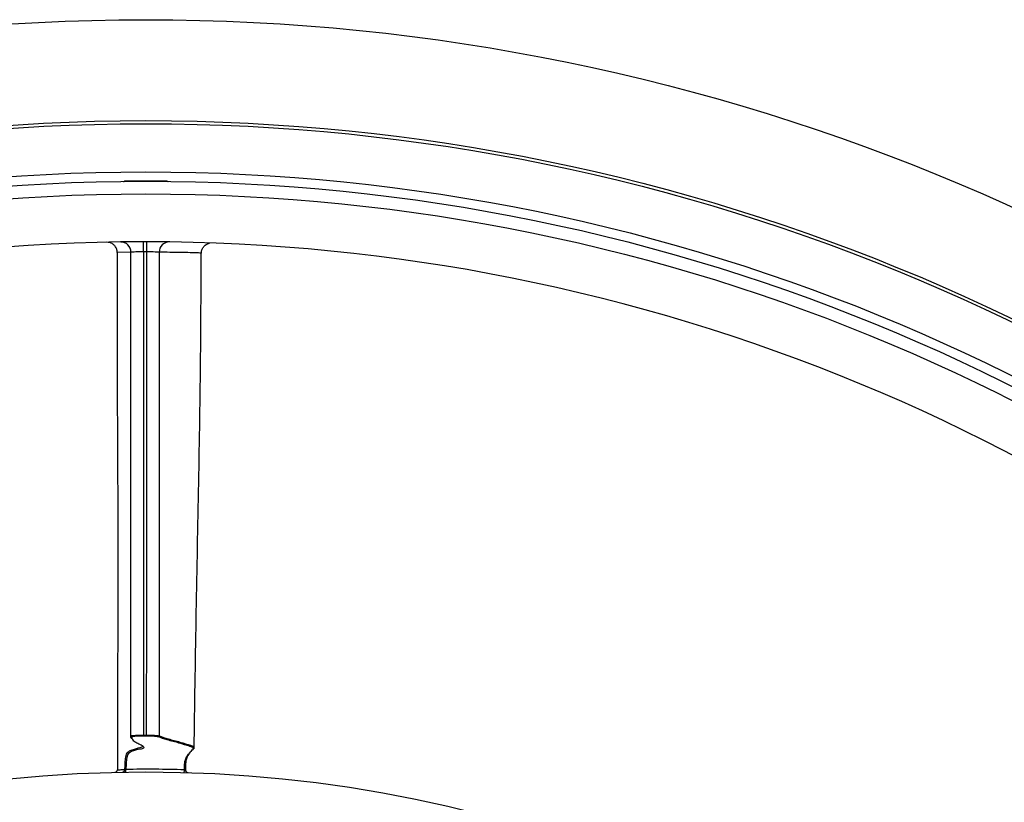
# Model space of a CAD drawing. Header units: millimetres. Extents: x 2138 to 3794, y 2155 to 3811.
# Tile 11 of 12: x 2916 to 3306, y 3501 to 3811. Entities that reach past the tile are written whole.
import ezdxf

# ---------------------------------------------------------------- set-up
doc = ezdxf.new("R2010")
doc.units = ezdxf.units.MM
doc.header["$LTSCALE"] = 2

msp = doc.modelspace()

# ---------------------------------------------------------------- linework, layer by layer
at = {"color": 7, "linetype": 'Continuous', "lineweight": 25}
for p, q in [((2965.58, 3746.79), (2957.58, 3746.79)), ((2973.58, 3746.79), (2965.58, 3746.79)), ((2987.52, 3718.34), (2987.48, 3718.34)), ((2987.51, 3718.34), (2987.52, 3718.34)), ((2964.58, 3527.36), (2965.86, 3527.36))]:
    msp.add_line(p, q, dxfattribs=at)
at = {"color": 8, "linetype": 'Continuous', "lineweight": 25}
msp.add_line((2959.66, 3718.72), (2954.24, 3718.6), dxfattribs=at)
at = {"color": 7, "linetype": 'Continuous', "lineweight": 25, "flags": 128}
for points in [[(2964.67, 3718.79), (2964.67, 3719.57), (2964.66, 3720.32), (2964.66, 3721.01), (2964.66, 3721.62), (2964.66, 3722.11), (2964.66, 3722.48), (2964.66, 3722.71), (2964.66, 3722.79)], [(2965.93, 3718.79), (2965.93, 3719.57), (2965.93, 3720.32), (2965.93, 3721.01), (2965.93, 3721.62), (2965.93, 3722.12), (2965.93, 3722.49), (2965.93, 3722.71), (2965.93, 3722.79)], [(2964.58, 3526.96), (2964.58, 3526.97), (2964.58, 3527), (2964.58, 3527.04), (2964.58, 3527.09), (2964.58, 3527.15), (2964.58, 3527.21), (2964.58, 3527.28), (2964.58, 3527.36)], [(2965.86, 3526.96), (2965.06, 3526.96), (2964.58, 3526.96)], [(2965.86, 3526.96), (2965.86, 3526.97), (2965.86, 3527), (2965.86, 3527.04), (2965.86, 3527.09), (2965.86, 3527.15), (2965.86, 3527.21), (2965.86, 3527.28), (2965.86, 3527.36)]]:
    msp.add_lwpolyline(points, dxfattribs=at)
at = {"color": 7, "linetype": 'Continuous', "lineweight": 25}
for radius in [828, 788, 786.78, 767.7, 764, 759, 530]:
    msp.add_circle((2965.58, 2982.79), radius, dxfattribs=at)
for centre, radius, start, end in [((2956.67, 3750.74), 4, 270.6646, 276.5148), ((2957.58, 3742.79), 4, 90, 96.5148), ((2973.58, 3742.79), 4, 83.4852, 90), ((2974.49, 3750.74), 4, 263.4852, 269.3354), ((2965.58, 2982.79), 740, 90.07108, 134.97251), ((2955.67, 3718.72), 4, 359.9599, 90.7641), ((2965.58, 2982.79), 740, 89.97251, 90.07108), ((2965.58, 2982.79), 740, 45.07108, 89.97251), ((2974.82, 3718.76), 3.97, 89.7867, 180.832), ((2965.58, 2982.79), 736, 89.97251, 90.07108), ((2959.98, 3527.05), 0.399, 179.9759, 270.0343), ((2970.39, 3527.09), 0.402, 270.988, 359.5184), ((2956.27, 3513.7), 0.989, 271.6286, 0.6055), ((2931.05, 3513.18), 26.62, 359.0266, 1.5691), ((2888.21, 3516.08), 92.67, 357.8269, 358.5593), ((2982.24, 3513.53), 0.998, 177.1528, 268.0877)]:
    msp.add_arc(centre, radius, start, end, dxfattribs=at)
for points, knots in [([(2954.24, 3718.6), (2954.2, 3719.03), (2954.12, 3719.9), (2953.46, 3721.06), (2952.48, 3721.97), (2951.25, 3722.54), (2950.37, 3722.6), (2949.94, 3722.62)], [0, 0, 0, 0, 0.197471, 0.394817, 0.596009, 0.806533, 1, 1, 1, 1]), ([(2987.67, 3718.35), (2987.65, 3718.52), (2987.59, 3719.16), (2987.98, 3720.14), (2988.64, 3721.09), (2989.38, 3721.7), (2990.08, 3722.07), (2990.53, 3722.19), (2990.74, 3722.25)], [0, 0, 0, 0, 0.094398, 0.354799, 0.562528, 0.737262, 0.883973, 1, 1, 1, 1]), ([(2954.24, 3718.6), (2954.16, 3710.06), (2954.15, 3701.52), (2954.16, 3684.44), (2954.18, 3675.9), (2954.24, 3658.82), (2954.28, 3650.28), (2954.37, 3633.2), (2954.41, 3624.66), (2954.48, 3599.04), (2954.46, 3581.97), (2954.37, 3547.81), (2954.3, 3530.73), (2954.29, 3513.65)], [0, 0, 0, 0, 0.125, 0.125, 0.25, 0.25, 0.375, 0.375, 0.5, 0.5, 0.75, 0.75, 1, 1, 1, 1]), ([(2959.58, 3527.05), (2959.59, 3534.08), (2959.61, 3558.92), (2959.62, 3592.65), (2959.59, 3638.43), (2959.62, 3677.48), (2959.66, 3707.64), (2959.67, 3718.72)], [0, 0, 0, 0, 0.110113, 0.388695, 0.527998, 0.826571, 1, 1, 1, 1]), ([(2964.67, 3718.79), (2964.1, 3718.79), (2962.98, 3718.78), (2961.48, 3718.76), (2960.35, 3718.74), (2959.74, 3718.72), (2959.69, 3718.72), (2959.67, 3718.72)], [0, 0, 0, 0, 0.211682, 0.42337, 0.635071, 0.846771, 1, 1, 1, 1]), ([(2964.67, 3718.79), (2964.66, 3702.84), (2964.63, 3686.88), (2964.6, 3654.98), (2964.6, 3639.03), (2964.61, 3607.12), (2964.62, 3591.17), (2964.61, 3559.26), (2964.6, 3543.31), (2964.58, 3527.36)], [0, 0, 0, 0, 0.25, 0.25, 0.5, 0.5, 0.75, 0.75, 1, 1, 1, 1]), ([(2965.86, 3527.36), (2965.87, 3533.79), (2965.9, 3558.35), (2965.93, 3591.98), (2965.93, 3642.5), (2966.07, 3681.74), (2965.96, 3711.92), (2965.93, 3718.79)], [0, 0, 0, 0, 0.1007445, 0.3849488, 0.5270507, 0.8923708, 1, 1, 1, 1]), ([(2970.85, 3718.71), (2970.69, 3718.71), (2970.38, 3718.72), (2969.26, 3718.75), (2967.75, 3718.77), (2966.56, 3718.78), (2965.93, 3718.79)], [0, 0, 0, 0, 0.243296, 0.48661, 0.729958, 1, 1, 1, 1]), ([(2970.85, 3718.71), (2970.87, 3711.87), (2970.95, 3681.72), (2970.84, 3642.5), (2970.85, 3591.98), (2970.83, 3558.26), (2970.8, 3533.61), (2970.79, 3527.09)], [0, 0, 0, 0, 0.107079, 0.472064, 0.614027, 0.897973, 1, 1, 1, 1]), ([(2984.71, 3521.97), (2984.95, 3538.99), (2985.44, 3573), (2986.49, 3623.95), (2987.32, 3672.39), (2987.46, 3703.85), (2987.52, 3718.34)], [0, 0, 0, 0, 0.260073, 0.519545, 0.778569, 1, 1, 1, 1]), ([(2959.58, 3527.05), (2959.6, 3527.07), (2959.66, 3527.13), (2960.27, 3527.21), (2961.4, 3527.29), (2962.89, 3527.35), (2964.02, 3527.36), (2964.58, 3527.36)], [0, 0, 0, 0, 0.144142, 0.35859, 0.572552, 0.786263, 1, 1, 1, 1]), ([(2960.12, 3525.9), (2959.98, 3526), (2959.59, 3526.26), (2959.6, 3526.66), (2959.61, 3526.9)], [0, 0, 0, 0, 0.383841, 1, 1, 1, 1]), ([(2964.58, 3526.96), (2964.06, 3526.96), (2963.03, 3526.95), (2961.65, 3526.89), (2960.61, 3526.81), (2960.06, 3526.73), (2960, 3526.67), (2959.98, 3526.65)], [0, 0, 0, 0, 0.213636, 0.427299, 0.641282, 0.8558, 1, 1, 1, 1]), ([(2965.86, 3527.36), (2965.96, 3527.36), (2966.61, 3527.36), (2967.83, 3527.34), (2969.26, 3527.28), (2970.36, 3527.19), (2970.65, 3527.12), (2970.79, 3527.09)], [0, 0, 0, 0, 0.0411617, 0.2803096, 0.5200287, 0.7600305, 1, 1, 1, 1]), ([(2970.4, 3526.69), (2970.27, 3526.72), (2970, 3526.79), (2968.99, 3526.88), (2967.67, 3526.94), (2966.55, 3526.96), (2965.95, 3526.96), (2965.86, 3526.96)], [0, 0, 0, 0, 0.240083, 0.480127, 0.719805, 0.958856, 1, 1, 1, 1]), ([(2970.79, 3527.09), (2972, 3526.67), (2974.74, 3525.72), (2979.1, 3524.65), (2982.2, 3523.71), (2983.7, 3523.19), (2984.42, 3522.96), (2984.56, 3522.76), (2984.64, 3522.63)], [0, 0, 0, 0, 0.2248714, 0.5097561, 0.7945806, 0.8124059, 0.883738, 1, 1, 1, 1]), ([(2957.26, 3513.71), (2957.28, 3514.08), (2957.33, 3515.4), (2957.38, 3517.23), (2957.65, 3518.79), (2957.96, 3519.92), (2958.58, 3520.81), (2959.4, 3521.27), (2961.33, 3521.93), (2963.35, 3522.64), (2964.57, 3522.81), (2964.27, 3523.08), (2964.23, 3523.11)], [0, 0, 0, 0, 0.0187741, 0.0660211, 0.0878278, 0.1173603, 0.1530683, 0.2144842, 0.2761025, 0.612337, 0.9494188, 1, 1, 1, 1]), ([(2959.98, 3526.65), (2960.01, 3525.82), (2960.28, 3525.37), (2961.35, 3524.67), (2961.81, 3524.43), (2962.97, 3523.86), (2963.64, 3523.54), (2964.37, 3523.08), (2964.57, 3522.92), (2964.81, 3522.64), (2964.85, 3522.51), (2964.76, 3522.28), (2964.64, 3522.18), (2964.25, 3522), (2963.99, 3521.92), (2963.35, 3521.8), (2962.98, 3521.74), (2962.13, 3521.59), (2961.65, 3521.49), (2960.81, 3521.24), (2960.5, 3521.14), (2960, 3520.93), (2959.82, 3520.84), (2959.54, 3520.7), (2959.45, 3520.65), (2959.25, 3520.53), (2959.14, 3520.48), (2958.98, 3520.35), (2958.92, 3520.29), (2958.82, 3520.19), (2958.77, 3520.14), (2958.66, 3520.02), (2958.61, 3519.96), (2958.51, 3519.8), (2958.46, 3519.7), (2958.4, 3519.56), (2958.38, 3519.51), (2958.34, 3519.43), (2958.32, 3519.39), (2958.27, 3519.3), (2958.25, 3519.26), (2958.2, 3519.14), (2958.18, 3519.08), (2958.13, 3518.87), (2958.1, 3518.73), (2958.04, 3518.47), (2958.01, 3518.34), (2957.95, 3518.07), (2957.92, 3517.93), (2957.87, 3517.61), (2957.85, 3517.44), (2957.8, 3516.91), (2957.78, 3516.54), (2957.74, 3515.8), (2957.72, 3515.43), (2957.69, 3514.67), (2957.67, 3514.29), (2957.66, 3513.91)], [0, 0, 0, 0, 0.25, 0.25, 0.375, 0.375, 0.5, 0.5, 0.5625, 0.5625, 0.625, 0.625, 0.6875, 0.6875, 0.75, 0.75, 0.8125, 0.8125, 0.875, 0.875, 0.90625, 0.90625, 0.921875, 0.921875, 0.929687, 0.929687, 0.9375, 0.9375, 0.941406, 0.941406, 0.945312, 0.945312, 0.949219, 0.949219, 0.953125, 0.953125, 0.955078, 0.955078, 0.957031, 0.957031, 0.958984, 0.958984, 0.960937, 0.960937, 0.964844, 0.964844, 0.96875, 0.96875, 0.972656, 0.972656, 0.976562, 0.976562, 0.984375, 0.984375, 0.992187, 0.992187, 1, 1, 1, 1]), ([(2980.85, 3513.75), (2980.85, 3513.88), (2980.88, 3514.75), (2980.87, 3516.2), (2981.28, 3517.91), (2981.91, 3519.17), (2982.42, 3519.81), (2982.88, 3520.28), (2983.46, 3520.95), (2984.1, 3521.61), (2984.5, 3522.18), (2984.09, 3522.54), (2983.31, 3522.8), (2981.79, 3523.32), (2978.7, 3524.26), (2974.35, 3525.32), (2971.61, 3526.27), (2970.4, 3526.69)], [0, 0, 0, 0, 0.002393, 0.017302, 0.027861, 0.045082, 0.06433, 0.083729, 0.122712, 0.193808, 0.29227, 0.390689, 0.439811, 0.452091, 0.648473, 0.844897, 1, 1, 1, 1]), ([(2984.62, 3522.33), (2984.56, 3522.2), (2984.45, 3521.93), (2983.86, 3521.36), (2983.29, 3520.7), (2982.83, 3520.2), (2982.3, 3519.52), (2981.68, 3518.21), (2981.41, 3517.02), (2981.29, 3515.77), (2981.28, 3514.76), (2981.25, 3513.78), (2981.24, 3513.58)], [0, 0, 0, 0, 0.247869, 0.517301, 0.665401, 0.74066, 0.815353, 0.884127, 0.925368, 0.926543, 0.985028, 1, 1, 1, 1]), ([(2953.28, 3512.65), (2953.54, 3512.65), (2953.8, 3512.76), (2954.17, 3513.12), (2954.29, 3513.38), (2954.29, 3513.65)], [0, 0, 0, 0, 0.5, 0.5, 1, 1, 1, 1]), ([(2954.29, 3513.65), (2954.78, 3513.66), (2955.27, 3513.67), (2956.03, 3513.68), (2956.28, 3513.69), (2956.81, 3513.7), (2957.06, 3513.7), (2957.26, 3513.71)], [0, 0, 0, 0, 0.5, 0.5, 0.75, 0.75, 1, 1, 1, 1]), ([(2957.26, 3513.71), (2957.28, 3513.75), (2957.33, 3513.79), (2957.46, 3513.86), (2957.56, 3513.9), (2957.66, 3513.91)], [0, 0, 0, 0, 0.5, 0.5, 1, 1, 1, 1]), ([(2957.66, 3513.91), (2961.52, 3513.95), (2969.25, 3514.02), (2976.98, 3513.84), (2980.85, 3513.75)], [0, 0, 0, 0, 0.499876, 1, 1, 1, 1]), ([(2980.85, 3513.75), (2980.89, 3513.75), (2980.98, 3513.75), (2981.1, 3513.71), (2981.19, 3513.66), (2981.23, 3513.61), (2981.24, 3513.59), (2981.24, 3513.58)], [0, 0, 0, 0, 0.2062463, 0.4204769, 0.6480105, 0.8889784, 1, 1, 1, 1])]:
    msp.add_open_spline(points, degree=3, knots=knots, dxfattribs=at)
at = {"color": 8, "linetype": 'Continuous', "lineweight": 25}
msp.add_open_spline([(2987.48, 3718.34), (2987.46, 3718.34), (2987.42, 3718.34), (2986.2, 3718.38), (2983.31, 3718.5), (2977.81, 3718.53), (2973.64, 3718.63), (2970.85, 3718.71)], degree=3, knots=[0, 0, 0, 0, 0.082494, 0.19333, 0.394764, 0.596337, 1, 1, 1, 1], dxfattribs=at)

doc.saveas('drawing.dxf')
